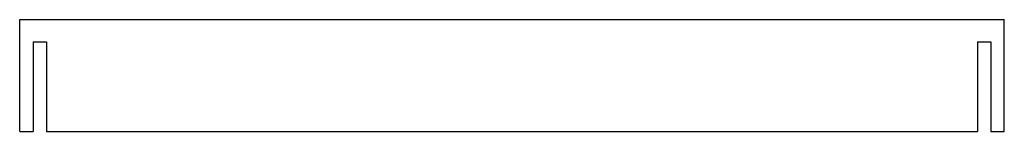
# Model space of a CAD drawing. Header units: millimetres. Extents: x -110 to 110, y -12 to 12.
import ezdxf

# ---------------------------------------------------------------- set-up
doc = ezdxf.new("R2010")
doc.units = ezdxf.units.MM

msp = doc.modelspace()

# ---------------------------------------------------------------- linework, layer by layer
at = {"color": 7, "linetype": 'Continuous', "lineweight": 25}
for p, q in [((-110, -12.5), (-110, 12.5)), ((-110, 12.5), (110, 12.5)), ((110, -12.5), (110, 12.5)), ((-107, 7.5), (-104, 7.5)), ((-107, 7.5), (-107, -12.5)), ((-104, 7.5), (-104, -12.5)), ((104, 7.5), (104, -12.5)), ((104, 7.5), (107, 7.5)), ((107, 7.5), (107, -12.5)), ((-110, -12.5), (-107, -12.5)), ((-104, -12.5), (104, -12.5)), ((107, -12.5), (110, -12.5))]:
    msp.add_line(p, q, dxfattribs=at)

doc.saveas('drawing.dxf')
